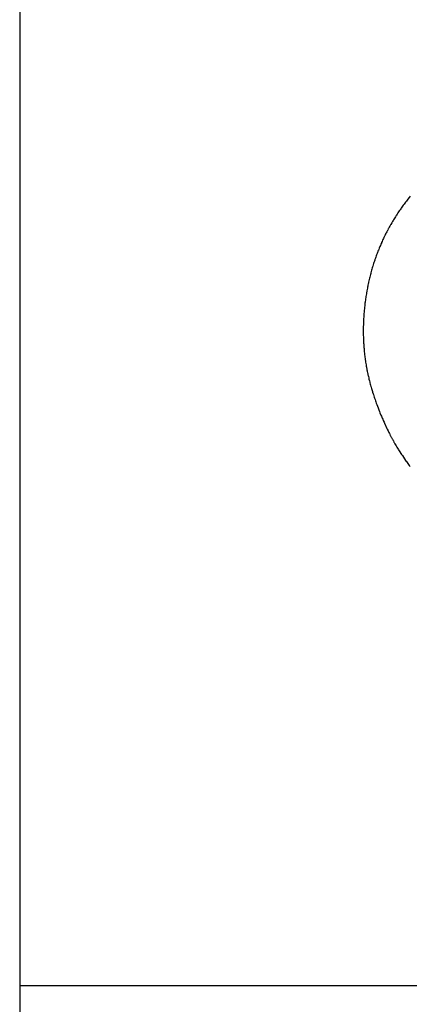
# Model space of a CAD drawing. Header units: inches. Extents: x 0 to 16, y 0 to 10.
# Tile 4 of 35: x 13.225 to 13.487, y 1.154 to 1.817. Entities that reach past the tile are written whole.
import ezdxf

# ---------------------------------------------------------------- set-up
doc = ezdxf.new("R2010")
doc.units = ezdxf.units.IN
doc.header["$LTSCALE"] = 0.935
doc.header["$MEASUREMENT"] = 0
doc.layers.get('0').update_dxf_attribs({"linetype": 'CONTINUOUS'})
doc.styles.get("Standard").update_dxf_attribs({"font": 'txt', "width": 0.8})

# ---------------------------------------------------------------- blocks, each defined once
blk = doc.blocks.new('*T18')
at = {"color": 2, "linetype": 'Continuous'}
for p, q in [((0, 0), (2.75, 0)), ((0, 0), (0, -1.875)), ((2.75, 0), (2.75, -1.875)), ((0, -0.75), (2.75, -0.75)), ((0, -1.25), (2.75, -1.25)), ((1.375, -1.25), (1.375, -1.5625)), ((0, -1.5625), (2.75, -1.5625)), ((0, -1.875), (2.75, -1.875))]:
    blk.add_line(p, q, dxfattribs=at)
at = {"color": 2, "linetype": 'Continuous', "attachment_point": 2, "line_spacing_factor": 0.9}
for s, insert, char_height, width in [('X-Pro II Workstation\\PHalf Size Ducted Exhaust', (1.375, -0.82812), 0.125, 4.8), ('XPROII-2_DE', (2.0625, -1.32812), 0.125, 2.2), ('B', (0.6875, -1.32812), 0.15625, 0.25), ('\\Q15.0;ALL DIMENSIONS ARE IN INCHES', (1.375, -1.64354), 0.0825, 3.696)]:
    blk.add_mtext(s, dxfattribs=dict(at, insert=insert, char_height=char_height, width=width))

msp = doc.modelspace()

# ---------------------------------------------------------------- linework, layer by layer
at = {"color": 2, "linetype": 'Continuous'}
for p, q in [((13.48802, 1.6979), (13.48722, 1.6969)), ((13.48286, 1.69111), (13.48237, 1.69041)), ((13.48336, 1.6918), (13.48286, 1.69111)), ((13.48387, 1.69249), (13.48336, 1.6918)), ((13.48437, 1.69317), (13.48387, 1.69249)), ((13.48488, 1.69386), (13.48437, 1.69317)), ((13.4854, 1.69454), (13.48488, 1.69386)), ((13.48591, 1.69522), (13.4854, 1.69454)), ((13.48644, 1.69589), (13.48591, 1.69522)), ((13.48722, 1.6969), (13.48644, 1.69589)), ((13.47853, 1.68473), (13.47806, 1.684)), ((13.47876, 1.68509), (13.47853, 1.68473)), ((13.47923, 1.68581), (13.47876, 1.68509)), ((13.4797, 1.68653), (13.47923, 1.68581)), ((13.48018, 1.68724), (13.4797, 1.68653)), ((13.48066, 1.68795), (13.48018, 1.68724)), ((13.48114, 1.68866), (13.48066, 1.68795)), ((13.48163, 1.68936), (13.48114, 1.68866)), ((13.48187, 1.68971), (13.48163, 1.68936)), ((13.48237, 1.69041), (13.48187, 1.68971)), ((13.47429, 1.67768), (13.47386, 1.67692)), ((13.47472, 1.67844), (13.47429, 1.67768)), ((13.47493, 1.67882), (13.47472, 1.67844)), ((13.47559, 1.67994), (13.47493, 1.67882)), ((13.47603, 1.68069), (13.47559, 1.67994)), ((13.47648, 1.68143), (13.47603, 1.68069)), ((13.4767, 1.6818), (13.47648, 1.68143)), ((13.47715, 1.68254), (13.4767, 1.6818)), ((13.47761, 1.68327), (13.47715, 1.68254)), ((13.47806, 1.684), (13.47761, 1.68327)), ((13.47087, 1.67119), (13.47069, 1.67081)), ((13.47124, 1.67194), (13.47087, 1.67119)), ((13.47162, 1.67269), (13.47124, 1.67194)), ((13.47181, 1.67306), (13.47162, 1.67269)), ((13.4722, 1.67383), (13.47181, 1.67306)), ((13.47261, 1.67461), (13.4722, 1.67383)), ((13.47282, 1.67499), (13.47261, 1.67461)), ((13.47323, 1.67577), (13.47282, 1.67499)), ((13.47344, 1.67615), (13.47323, 1.67577)), ((13.47386, 1.67692), (13.47344, 1.67615)), ((13.4679, 1.66469), (13.46757, 1.66391)), ((13.46823, 1.66546), (13.4679, 1.66469)), ((13.46857, 1.66624), (13.46823, 1.66546)), ((13.46874, 1.66662), (13.46857, 1.66624)), ((13.46908, 1.66739), (13.46874, 1.66662)), ((13.46943, 1.66816), (13.46908, 1.66739)), ((13.46961, 1.66854), (13.46943, 1.66816)), ((13.46996, 1.6693), (13.46961, 1.66854)), ((13.47032, 1.67006), (13.46996, 1.6693)), ((13.47069, 1.67081), (13.47032, 1.67006)), ((13.46541, 1.6584), (13.46511, 1.6576)), ((13.4657, 1.65919), (13.46541, 1.6584)), ((13.466, 1.65998), (13.4657, 1.65919)), ((13.4663, 1.66077), (13.466, 1.65998)), ((13.46661, 1.66156), (13.4663, 1.66077)), ((13.46677, 1.66195), (13.46661, 1.66156)), ((13.46709, 1.66274), (13.46677, 1.66195)), ((13.46741, 1.66352), (13.46709, 1.66274)), ((13.46757, 1.66391), (13.46741, 1.66352)), ((13.46309, 1.65155), (13.46284, 1.65074)), ((13.46334, 1.65237), (13.46309, 1.65155)), ((13.4636, 1.65318), (13.46334, 1.65237)), ((13.46387, 1.65399), (13.4636, 1.65318)), ((13.46414, 1.65479), (13.46387, 1.65399)), ((13.46427, 1.65519), (13.46414, 1.65479)), ((13.46455, 1.656), (13.46427, 1.65519)), ((13.46483, 1.6568), (13.46455, 1.656)), ((13.46511, 1.6576), (13.46483, 1.6568)), ((13.46122, 1.64499), (13.461, 1.64417)), ((13.46143, 1.64582), (13.46122, 1.64499)), ((13.46154, 1.64623), (13.46143, 1.64582)), ((13.46177, 1.64705), (13.46154, 1.64623)), ((13.462, 1.64788), (13.46177, 1.64705)), ((13.46223, 1.6487), (13.462, 1.64788)), ((13.46247, 1.64952), (13.46223, 1.6487)), ((13.46271, 1.65033), (13.46247, 1.64952)), ((13.46284, 1.65074), (13.46271, 1.65033)), ((13.45956, 1.63792), (13.45939, 1.63708)), ((13.45974, 1.63875), (13.45956, 1.63792)), ((13.45983, 1.63917), (13.45974, 1.63875)), ((13.46001, 1.64001), (13.45983, 1.63917)), ((13.4602, 1.64084), (13.46001, 1.64001)), ((13.4604, 1.64167), (13.4602, 1.64084)), ((13.46059, 1.64251), (13.4604, 1.64167)), ((13.4608, 1.64334), (13.46059, 1.64251)), ((13.461, 1.64417), (13.4608, 1.64334)), ((13.45832, 1.63118), (13.45819, 1.63034)), ((13.45846, 1.63203), (13.45832, 1.63118)), ((13.4586, 1.63287), (13.45846, 1.63203)), ((13.45868, 1.63329), (13.4586, 1.63287)), ((13.45883, 1.63414), (13.45868, 1.63329)), ((13.45898, 1.63498), (13.45883, 1.63414)), ((13.45914, 1.63582), (13.45898, 1.63498)), ((13.45931, 1.63666), (13.45914, 1.63582)), ((13.45939, 1.63708), (13.45931, 1.63666)), ((13.45743, 1.62482), (13.45734, 1.62397)), ((13.45754, 1.62567), (13.45743, 1.62482)), ((13.45764, 1.62652), (13.45754, 1.62567)), ((13.4577, 1.62695), (13.45764, 1.62652)), ((13.45781, 1.62779), (13.4577, 1.62695)), ((13.45793, 1.62864), (13.45781, 1.62779)), ((13.45806, 1.62949), (13.45793, 1.62864)), ((13.45819, 1.63034), (13.45806, 1.62949)), ((13.45679, 1.61801), (13.45673, 1.61716)), ((13.45685, 1.61887), (13.45679, 1.61801)), ((13.45692, 1.61972), (13.45685, 1.61887)), ((13.45696, 1.62014), (13.45692, 1.61972)), ((13.45703, 1.62099), (13.45696, 1.62014)), ((13.45711, 1.62185), (13.45703, 1.62099)), ((13.45716, 1.62227), (13.45711, 1.62185)), ((13.45724, 1.62312), (13.45716, 1.62227)), ((13.45734, 1.62397), (13.45724, 1.62312)), ((13.45646, 1.61162), (13.45645, 1.6112)), ((13.45649, 1.61248), (13.45646, 1.61162)), ((13.45652, 1.61333), (13.45649, 1.61248)), ((13.45654, 1.61375), (13.45652, 1.61333)), ((13.45658, 1.61461), (13.45654, 1.61375)), ((13.45663, 1.61546), (13.45658, 1.61461)), ((13.45667, 1.61631), (13.45663, 1.61546)), ((13.45673, 1.61716), (13.45667, 1.61631)), ((13.45642, 1.6095), (13.4564, 1.60865)), ((13.4564, 1.60865), (13.4564, 1.6078)), ((13.4564, 1.6078), (13.4564, 1.60737)), ((13.4564, 1.60737), (13.4564, 1.60695)), ((13.4564, 1.60695), (13.4564, 1.60652)), ((13.4564, 1.60652), (13.4564, 1.6061)), ((13.4564, 1.6061), (13.45641, 1.60525)), ((13.45641, 1.60525), (13.45642, 1.6044)), ((13.45643, 1.61035), (13.45642, 1.6095)), ((13.45644, 1.61077), (13.45643, 1.61035)), ((13.45645, 1.6112), (13.45644, 1.61077)), ((13.45642, 1.6044), (13.45643, 1.60398)), ((13.45643, 1.60398), (13.45645, 1.60313)), ((13.45645, 1.60313), (13.45648, 1.60229)), ((13.45648, 1.60229), (13.45651, 1.60144)), ((13.45651, 1.60144), (13.45655, 1.6006)), ((13.45655, 1.6006), (13.45659, 1.59975)), ((13.45659, 1.59975), (13.45663, 1.59891)), ((13.45663, 1.59891), (13.45668, 1.59807)), ((13.45668, 1.59807), (13.45674, 1.59723)), ((13.45674, 1.59723), (13.45677, 1.59681)), ((13.45677, 1.59681), (13.45683, 1.59597)), ((13.45683, 1.59597), (13.4569, 1.59513)), ((13.4569, 1.59513), (13.45694, 1.59471)), ((13.45694, 1.59471), (13.45701, 1.59387)), ((13.45701, 1.59387), (13.45709, 1.59304)), ((13.45709, 1.59304), (13.45718, 1.5922)), ((13.45718, 1.5922), (13.45727, 1.59137)), ((13.45727, 1.59137), (13.45731, 1.59095)), ((13.45731, 1.59095), (13.45741, 1.59012)), ((13.45741, 1.59012), (13.45751, 1.58929)), ((13.45751, 1.58929), (13.45762, 1.58846)), ((13.45762, 1.58846), (13.45773, 1.58764)), ((13.45773, 1.58764), (13.45779, 1.58723)), ((13.45779, 1.58723), (13.45791, 1.58639)), ((13.45791, 1.58639), (13.45797, 1.58597)), ((13.45797, 1.58597), (13.45811, 1.58513)), ((13.45811, 1.58513), (13.45824, 1.58429)), ((13.45824, 1.58429), (13.45831, 1.58387)), ((13.45831, 1.58387), (13.45839, 1.58345)), ((13.45839, 1.58345), (13.45854, 1.58261)), ((13.45854, 1.58261), (13.45861, 1.58219)), ((13.45861, 1.58219), (13.45869, 1.58177)), ((13.45869, 1.58177), (13.45885, 1.58093)), ((13.45885, 1.58093), (13.45902, 1.58009)), ((13.45902, 1.58009), (13.45911, 1.57967)), ((13.45911, 1.57967), (13.45928, 1.57883)), ((13.45928, 1.57883), (13.45937, 1.57841)), ((13.45937, 1.57841), (13.45955, 1.57757)), ((13.45955, 1.57757), (13.45965, 1.57715)), ((13.45965, 1.57715), (13.45984, 1.57631)), ((13.45984, 1.57631), (13.46004, 1.57547)), ((13.46004, 1.57547), (13.46024, 1.57463)), ((13.46024, 1.57463), (13.46056, 1.57337)), ((13.46056, 1.57337), (13.46077, 1.57253)), ((13.46077, 1.57253), (13.46088, 1.57211)), ((13.46088, 1.57211), (13.46111, 1.57128)), ((13.46111, 1.57128), (13.46133, 1.57044)), ((13.46133, 1.57044), (13.46157, 1.56961)), ((13.46157, 1.56961), (13.46169, 1.56919)), ((13.46169, 1.56919), (13.46193, 1.56836)), ((13.46193, 1.56836), (13.46217, 1.56752)), ((13.46217, 1.56752), (13.46255, 1.56627)), ((13.46255, 1.56627), (13.46268, 1.56586)), ((13.46268, 1.56586), (13.46307, 1.56461)), ((13.46307, 1.56461), (13.4632, 1.5642)), ((13.4632, 1.5642), (13.46347, 1.56337)), ((13.46347, 1.56337), (13.46374, 1.56255)), ((13.46374, 1.56255), (13.46402, 1.56172)), ((13.46402, 1.56172), (13.4643, 1.5609)), ((13.4643, 1.5609), (13.46459, 1.56008)), ((13.46459, 1.56008), (13.46488, 1.55926)), ((13.46488, 1.55926), (13.46517, 1.55844)), ((13.46517, 1.55844), (13.46547, 1.55762)), ((13.46547, 1.55762), (13.46592, 1.5564)), ((13.46592, 1.5564), (13.46638, 1.55519)), ((13.46638, 1.55519), (13.46685, 1.55397)), ((13.46685, 1.55397), (13.46733, 1.55277)), ((13.46733, 1.55277), (13.46765, 1.55196)), ((13.46765, 1.55196), (13.46831, 1.55037)), ((13.46831, 1.55037), (13.46864, 1.54957)), ((13.46864, 1.54957), (13.46915, 1.54838)), ((13.46915, 1.54838), (13.46949, 1.54759)), ((13.46949, 1.54759), (13.46983, 1.54681)), ((13.46983, 1.54681), (13.47035, 1.54563)), ((13.47035, 1.54563), (13.4707, 1.54485)), ((13.4707, 1.54485), (13.47141, 1.5433)), ((13.47141, 1.5433), (13.47159, 1.54292)), ((13.47159, 1.54292), (13.47213, 1.54177)), ((13.47213, 1.54177), (13.4725, 1.541)), ((13.4725, 1.541), (13.47305, 1.53985)), ((13.47305, 1.53985), (13.47344, 1.53907)), ((13.47344, 1.53907), (13.47363, 1.53868)), ((13.47363, 1.53868), (13.47402, 1.53791)), ((13.47402, 1.53791), (13.47422, 1.53752)), ((13.47422, 1.53752), (13.47461, 1.53676)), ((13.47461, 1.53676), (13.47481, 1.53637)), ((13.47481, 1.53637), (13.47522, 1.53561)), ((13.47522, 1.53561), (13.47542, 1.53523)), ((13.47542, 1.53523), (13.47583, 1.53447)), ((13.47583, 1.53447), (13.47604, 1.53409)), ((13.47604, 1.53409), (13.47645, 1.53334)), ((13.47645, 1.53334), (13.47666, 1.53296)), ((13.47666, 1.53296), (13.47708, 1.53221)), ((13.47708, 1.53221), (13.4773, 1.53183)), ((13.4773, 1.53183), (13.47773, 1.53109)), ((13.47773, 1.53109), (13.47816, 1.53035)), ((13.47816, 1.53035), (13.4786, 1.52961)), ((13.4786, 1.52961), (13.47904, 1.52887)), ((13.47904, 1.52887), (13.47948, 1.52813)), ((13.47948, 1.52813), (13.47993, 1.5274)), ((13.47993, 1.5274), (13.48016, 1.52704)), ((13.48016, 1.52704), (13.48061, 1.52631)), ((13.48061, 1.52631), (13.48107, 1.52559)), ((13.48107, 1.52559), (13.48177, 1.52451)), ((13.48177, 1.52451), (13.48224, 1.52379)), ((13.48224, 1.52379), (13.48271, 1.52307)), ((13.48271, 1.52307), (13.48342, 1.52201)), ((13.48342, 1.52201), (13.48415, 1.52094)), ((13.48415, 1.52094), (13.48488, 1.51989)), ((13.48488, 1.51989), (13.48537, 1.51919)), ((13.48537, 1.51919), (13.48562, 1.51884)), ((13.48562, 1.51884), (13.48636, 1.5178)), ((13.48636, 1.5178), (13.48687, 1.5171)), ((13.48687, 1.5171), (13.48737, 1.51641)), ((13.48737, 1.51641), (13.48788, 1.51572))]:
    msp.add_line(p, q, dxfattribs=at)

# ---------------------------------------------------------------- block references
msp.add_blockref('*T18', (13.225, 1.91632))

doc.saveas('drawing.dxf')
